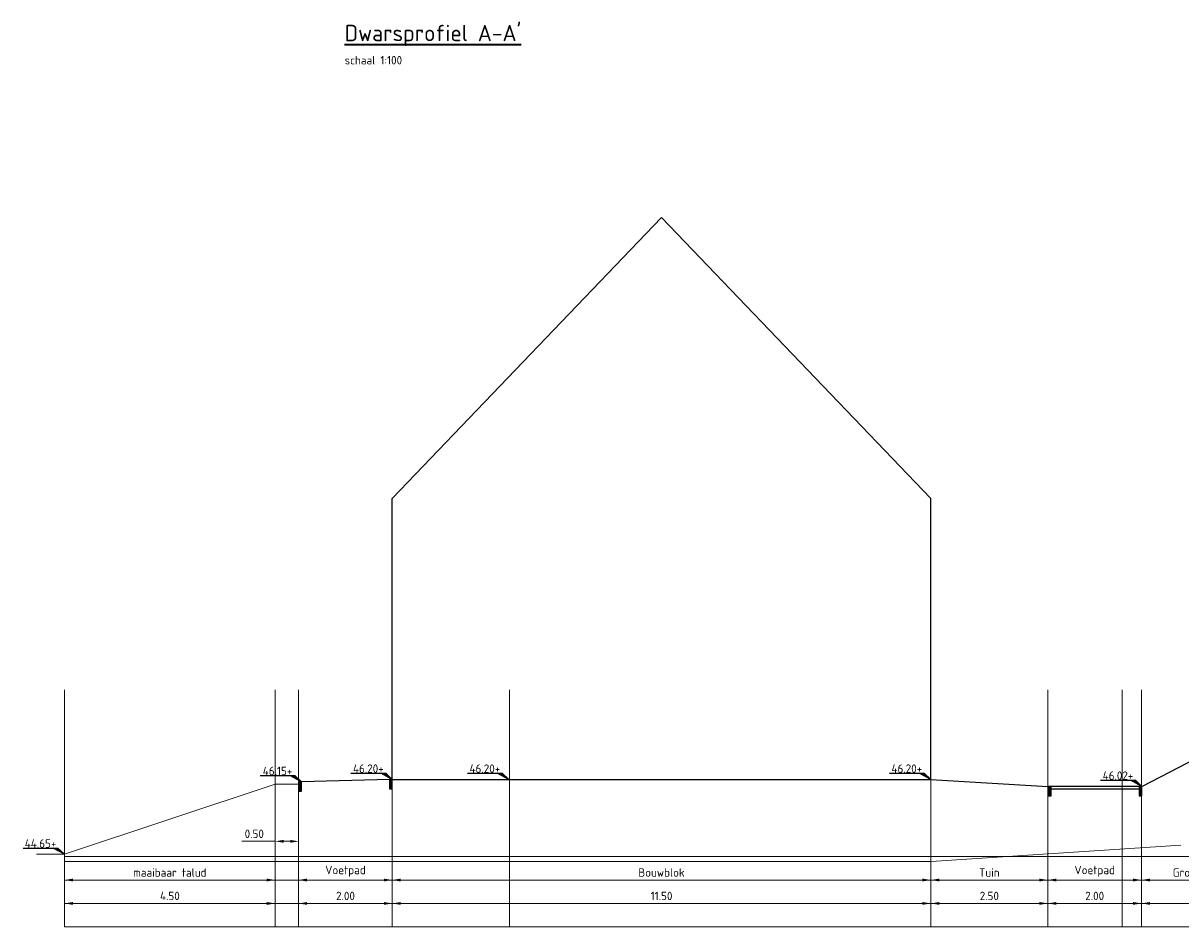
# Model space of a CAD drawing. Header units: metres. Extents: x 186340 to 190086, y 444329 to 445139.
# Tile 47 of 62: x 188576 to 188601, y 445058 to 445077. Entities that reach past the tile are written whole.
import ezdxf
from ezdxf.enums import TextEntityAlignment as Align

# ---------------------------------------------------------------- set-up
doc = ezdxf.new("R2010")
doc.units = ezdxf.units.M
doc.layers.get('0').update_dxf_attribs({"lineweight": 25})
doc.layers.get('Defpoints').update_dxf_attribs({"color": 5, "lineweight": 25})
doc.layers.add('B-WE-GR-MAAIVELD-GD', color=7, linetype='Continuous', lineweight=18, true_color=0x3f7f00)
for name, color, linetype, lineweight in [('N-WE-AL-HOOGTELABEL-SD', 7, 'Continuous', 25), ('N-WE-VH-ONTWERPLIJN-GD', 7, 'Continuous', 25), ('X-XX-AL-MAATVOERING-M', 7, 'Continuous', 18), ('X-XX-AL-T18D', 10, 'Continuous', 18), ('X-XX-AL-T35D', 50, 'Continuous', 35)]:
    doc.layers.add(name, color=color, linetype=linetype, lineweight=lineweight)
doc.layers.add('X-XX-AL-HULPLIJN-G', color=7, linetype='Continuous', lineweight=18, true_color=0xff7f9f, plot=False)
doc.styles.add('NLCS-ISO', font='NLCS-ISO.ttf')
doc.styles.add('NLCS-ISO-M100-T18', font='NLCS-ISO.ttf', dxfattribs={"height": 0.18})
doc.styles.add('NLCS-ISO-M100-T35', font='NLCS-ISO.ttf', dxfattribs={"height": 0.35})
doc.dimstyles.new('NLCS-M100-T18-PIJL_L2_H1', dxfattribs={"dimscale": 0.1, "dimtxt": 0.18, "dimasz": 1.8, "dimexe": 2, "dimexo": 2, "dimgap": 0.7, "dimtad": 1, "dimzin": 0, "dimdsep": 46, "dimtxsty": 'NLCS-ISO-M100-T18', "dimcen": 0, "dimdle": 2, "dimclrd": 256, "dimclre": 256, "dimclrt": 256, "dimadec": 1, "dimazin": 0, "dimtfac": 1, "dimtofl": 0, "dimtmove": 0, "dimatfit": 3, "dimfxl": 2, "dimfxlon": 1, "dimtfill": 1, "dimtfillclr": 256, "dimtolj": 1, "dimtzin": 0, "dimlwd": -1, "dimlwe": -1, "dimarcsym": 0})

# ---------------------------------------------------------------- blocks, each defined once
blk = doc.blocks.new('*U24')
blk.add_lwpolyline([(-8.84, 1.31), (-1.4, 1.31), (0, 0), (-2.46, 1.31)])
blk.add_solid([(-1.4, 1.31), (-2.46, 1.31), (0, 0)])
at = {"style": 'NLCS-ISO'}
blk.add_attdef('HGT', text='', height=1.8, dxfattribs=at).set_placement((-5.12, 1.41), align=Align.CENTER)
blk = doc.blocks.new('*D167')
at = {"layer": 'Defpoints', "color": 0, "transparency": 16777216}
for p in [(188599.676, 445059.492), (188602.543, 445059.492), (188599.676, 445058.992)]:
    blk.add_point(p, dxfattribs=at)
at = {"layer": 'X-XX-AL-MAATVOERING-M', "transparency": 16777216}
for p, q in [((188599.676, 445059.192), (188599.676, 445058.792)), ((188602.363, 445058.992), (188599.856, 445058.992)), ((188602.543, 445059.192), (188602.543, 445058.792))]:
    blk.add_line(p, q, dxfattribs=at)
for points in [[(188599.856, 445059.022), (188599.856, 445058.962), (188599.676, 445058.992)], [(188602.363, 445059.022), (188602.363, 445058.962), (188602.543, 445058.992)]]:
    blk.add_solid(points, dxfattribs=at)
at = {"layer": 'X-XX-AL-MAATVOERING-M', "transparency": 16777216, "insert": (188601.11, 445059.152), "char_height": 0.18, "attachment_point": 5, "style": 'NLCS-ISO-M100-T18', "bg_fill": 3, "box_fill_scale": 1.1, "bg_fill_color": 256, "bg_fill_true_color": 13158600, "bg_fill_transparency": 0}
blk.add_mtext('\\A1;Groen / Talud', dxfattribs=at)
blk = doc.blocks.new('*D168')
at = {"layer": 'Defpoints', "color": 0, "transparency": 16777216}
for p in [(188597.676, 445059.492), (188599.676, 445059.492), (188597.676, 445058.992)]:
    blk.add_point(p, dxfattribs=at)
at = {"layer": 'X-XX-AL-MAATVOERING-M', "transparency": 16777216}
for p, q in [((188597.676, 445059.192), (188597.676, 445058.792)), ((188599.496, 445058.992), (188597.856, 445058.992)), ((188599.676, 445059.192), (188599.676, 445058.792))]:
    blk.add_line(p, q, dxfattribs=at)
for points in [[(188597.856, 445059.022), (188597.856, 445058.962), (188597.676, 445058.992)], [(188599.496, 445059.022), (188599.496, 445058.962), (188599.676, 445058.992)]]:
    blk.add_solid(points, dxfattribs=at)
at = {"layer": 'X-XX-AL-MAATVOERING-M', "transparency": 16777216, "insert": (188598.676, 445059.179), "char_height": 0.18, "attachment_point": 5, "style": 'NLCS-ISO-M100-T18', "bg_fill": 3, "box_fill_scale": 1.1, "bg_fill_color": 256, "bg_fill_true_color": 13158600, "bg_fill_transparency": 0}
blk.add_mtext('\\A1;Voetpad', dxfattribs=at)
blk = doc.blocks.new('*D169')
at = {"layer": 'Defpoints', "color": 0, "transparency": 16777216}
for p in [(188583.676, 445059.492), (188595.176, 445059.492), (188583.676, 445058.992)]:
    blk.add_point(p, dxfattribs=at)
at = {"layer": 'X-XX-AL-MAATVOERING-M', "transparency": 16777216}
for p, q in [((188583.676, 445059.192), (188583.676, 445058.792)), ((188594.996, 445058.992), (188583.856, 445058.992)), ((188595.176, 445059.192), (188595.176, 445058.792))]:
    blk.add_line(p, q, dxfattribs=at)
for points in [[(188583.856, 445059.022), (188583.856, 445058.962), (188583.676, 445058.992)], [(188594.996, 445059.022), (188594.996, 445058.962), (188595.176, 445058.992)]]:
    blk.add_solid(points, dxfattribs=at)
at = {"layer": 'X-XX-AL-MAATVOERING-M', "transparency": 16777216, "insert": (188589.426, 445059.152), "char_height": 0.18, "attachment_point": 5, "style": 'NLCS-ISO-M100-T18', "bg_fill": 3, "box_fill_scale": 1.1, "bg_fill_color": 256, "bg_fill_true_color": 13158600, "bg_fill_transparency": 0}
blk.add_mtext('\\A1;Bouwblok', dxfattribs=at)
blk = doc.blocks.new('*D160')
at = {"layer": 'Defpoints', "color": 0, "transparency": 16777216}
for p in [(188595.176, 445059.492), (188597.676, 445059.492), (188595.176, 445058.992)]:
    blk.add_point(p, dxfattribs=at)
at = {"layer": 'X-XX-AL-MAATVOERING-M', "transparency": 16777216}
for p, q in [((188595.176, 445059.192), (188595.176, 445058.792)), ((188597.496, 445058.992), (188595.356, 445058.992)), ((188597.676, 445059.192), (188597.676, 445058.792))]:
    blk.add_line(p, q, dxfattribs=at)
for points in [[(188595.356, 445059.022), (188595.356, 445058.962), (188595.176, 445058.992)], [(188597.496, 445059.022), (188597.496, 445058.962), (188597.676, 445058.992)]]:
    blk.add_solid(points, dxfattribs=at)
at = {"layer": 'X-XX-AL-MAATVOERING-M', "transparency": 16777216, "insert": (188596.426, 445059.152), "char_height": 0.18, "attachment_point": 5, "style": 'NLCS-ISO-M100-T18', "bg_fill": 3, "box_fill_scale": 1.1, "bg_fill_color": 256, "bg_fill_true_color": 13158600, "bg_fill_transparency": 0}
blk.add_mtext('\\A1;Tuin', dxfattribs=at)
blk = doc.blocks.new('*D161')
at = {"layer": 'Defpoints', "color": 0, "transparency": 16777216}
for p in [(188581.676, 445059.492), (188583.676, 445059.492), (188581.676, 445058.992)]:
    blk.add_point(p, dxfattribs=at)
at = {"layer": 'X-XX-AL-MAATVOERING-M', "transparency": 16777216}
for p, q in [((188581.676, 445059.192), (188581.676, 445058.792)), ((188583.496, 445058.992), (188581.856, 445058.992)), ((188583.676, 445059.192), (188583.676, 445058.792))]:
    blk.add_line(p, q, dxfattribs=at)
for points in [[(188581.856, 445059.022), (188581.856, 445058.962), (188581.676, 445058.992)], [(188583.496, 445059.022), (188583.496, 445058.962), (188583.676, 445058.992)]]:
    blk.add_solid(points, dxfattribs=at)
at = {"layer": 'X-XX-AL-MAATVOERING-M', "transparency": 16777216, "insert": (188582.676, 445059.179), "char_height": 0.18, "attachment_point": 5, "style": 'NLCS-ISO-M100-T18', "bg_fill": 3, "box_fill_scale": 1.1, "bg_fill_color": 256, "bg_fill_true_color": 13158600, "bg_fill_transparency": 0}
blk.add_mtext('\\A1;Voetpad', dxfattribs=at)
blk = doc.blocks.new('*D153')
at = {"layer": 'Defpoints', "color": 0, "transparency": 16777216}
for p in [(188599.676, 445058.992), (188602.543, 445058.992), (188599.676, 445058.492)]:
    blk.add_point(p, dxfattribs=at)
at = {"layer": 'X-XX-AL-MAATVOERING-M', "transparency": 16777216}
for p, q in [((188599.676, 445058.692), (188599.676, 445058.292)), ((188602.363, 445058.492), (188599.856, 445058.492)), ((188602.543, 445058.692), (188602.543, 445058.292))]:
    blk.add_line(p, q, dxfattribs=at)
for points in [[(188599.856, 445058.522), (188599.856, 445058.462), (188599.676, 445058.492)], [(188602.363, 445058.522), (188602.363, 445058.462), (188602.543, 445058.492)]]:
    blk.add_solid(points, dxfattribs=at)
at = {"layer": 'X-XX-AL-MAATVOERING-M', "transparency": 16777216, "insert": (188601.11, 445058.652), "char_height": 0.18, "attachment_point": 5, "style": 'NLCS-ISO-M100-T18', "bg_fill": 3, "box_fill_scale": 1.1, "bg_fill_color": 256, "bg_fill_true_color": 13158600, "bg_fill_transparency": 0}
blk.add_mtext('\\A1;2.87', dxfattribs=at)
blk = doc.blocks.new('*D154')
at = {"layer": 'Defpoints', "color": 0, "transparency": 16777216}
for p in [(188597.676, 445058.992), (188599.676, 445058.992), (188597.676, 445058.492)]:
    blk.add_point(p, dxfattribs=at)
at = {"layer": 'X-XX-AL-MAATVOERING-M', "transparency": 16777216}
for p, q in [((188597.676, 445058.692), (188597.676, 445058.292)), ((188599.496, 445058.492), (188597.856, 445058.492)), ((188599.676, 445058.692), (188599.676, 445058.292))]:
    blk.add_line(p, q, dxfattribs=at)
for points in [[(188597.856, 445058.522), (188597.856, 445058.462), (188597.676, 445058.492)], [(188599.496, 445058.522), (188599.496, 445058.462), (188599.676, 445058.492)]]:
    blk.add_solid(points, dxfattribs=at)
at = {"layer": 'X-XX-AL-MAATVOERING-M', "transparency": 16777216, "insert": (188598.676, 445058.652), "char_height": 0.18, "attachment_point": 5, "style": 'NLCS-ISO-M100-T18', "bg_fill": 3, "box_fill_scale": 1.1, "bg_fill_color": 256, "bg_fill_true_color": 13158600, "bg_fill_transparency": 0}
blk.add_mtext('\\A1;2.00', dxfattribs=at)
blk = doc.blocks.new('*D155')
at = {"layer": 'Defpoints', "color": 0, "transparency": 16777216}
for p in [(188595.176, 445061.141), (188583.676, 445058.992), (188583.676, 445058.492)]:
    blk.add_point(p, dxfattribs=at)
at = {"layer": 'X-XX-AL-MAATVOERING-M', "transparency": 16777216}
for p, q in [((188583.676, 445058.692), (188583.676, 445058.292)), ((188594.996, 445058.492), (188583.856, 445058.492)), ((188595.176, 445058.692), (188595.176, 445058.292))]:
    blk.add_line(p, q, dxfattribs=at)
for points in [[(188583.856, 445058.522), (188583.856, 445058.462), (188583.676, 445058.492)], [(188594.996, 445058.522), (188594.996, 445058.462), (188595.176, 445058.492)]]:
    blk.add_solid(points, dxfattribs=at)
at = {"layer": 'X-XX-AL-MAATVOERING-M', "transparency": 16777216, "insert": (188589.426, 445058.652), "char_height": 0.18, "attachment_point": 5, "style": 'NLCS-ISO-M100-T18', "bg_fill": 3, "box_fill_scale": 1.1, "bg_fill_color": 256, "bg_fill_true_color": 13158600, "bg_fill_transparency": 0}
blk.add_mtext('\\A1;11.50', dxfattribs=at)
blk = doc.blocks.new('*D156')
at = {"layer": 'Defpoints', "color": 0, "transparency": 16777216}
for p in [(188595.176, 445061.141), (188597.676, 445058.992), (188595.176, 445058.492)]:
    blk.add_point(p, dxfattribs=at)
at = {"layer": 'X-XX-AL-MAATVOERING-M', "transparency": 16777216}
for p, q in [((188595.176, 445058.692), (188595.176, 445058.292)), ((188597.496, 445058.492), (188595.356, 445058.492)), ((188597.676, 445058.692), (188597.676, 445058.292))]:
    blk.add_line(p, q, dxfattribs=at)
for points in [[(188595.356, 445058.522), (188595.356, 445058.462), (188595.176, 445058.492)], [(188597.496, 445058.522), (188597.496, 445058.462), (188597.676, 445058.492)]]:
    blk.add_solid(points, dxfattribs=at)
at = {"layer": 'X-XX-AL-MAATVOERING-M', "transparency": 16777216, "insert": (188596.426, 445058.652), "char_height": 0.18, "attachment_point": 5, "style": 'NLCS-ISO-M100-T18', "bg_fill": 3, "box_fill_scale": 1.1, "bg_fill_color": 256, "bg_fill_true_color": 13158600, "bg_fill_transparency": 0}
blk.add_mtext('\\A1;2.50', dxfattribs=at)
blk = doc.blocks.new('*D157')
at = {"layer": 'Defpoints', "color": 0, "transparency": 16777216}
for p in [(188581.676, 445058.992), (188583.676, 445058.992), (188581.676, 445058.492)]:
    blk.add_point(p, dxfattribs=at)
at = {"layer": 'X-XX-AL-MAATVOERING-M', "transparency": 16777216}
for p, q in [((188581.676, 445058.692), (188581.676, 445058.292)), ((188583.496, 445058.492), (188581.856, 445058.492)), ((188583.676, 445058.692), (188583.676, 445058.292))]:
    blk.add_line(p, q, dxfattribs=at)
for points in [[(188581.856, 445058.522), (188581.856, 445058.462), (188581.676, 445058.492)], [(188583.496, 445058.522), (188583.496, 445058.462), (188583.676, 445058.492)]]:
    blk.add_solid(points, dxfattribs=at)
at = {"layer": 'X-XX-AL-MAATVOERING-M', "transparency": 16777216, "insert": (188582.676, 445058.652), "char_height": 0.18, "attachment_point": 5, "style": 'NLCS-ISO-M100-T18', "bg_fill": 3, "box_fill_scale": 1.1, "bg_fill_color": 256, "bg_fill_true_color": 13158600, "bg_fill_transparency": 0}
blk.add_mtext('\\A1;2.00', dxfattribs=at)
blk = doc.blocks.new('*D170')
at = {"layer": 'Defpoints', "color": 0, "transparency": 16777216}
for p in [(188581.176, 445059.819), (188581.176, 445059.492), (188581.676, 445059.492)]:
    blk.add_point(p, dxfattribs=at)
at = {"layer": 'X-XX-AL-MAATVOERING-M', "transparency": 16777216}
for p, q in [((188581.176, 445059.692), (188581.176, 445060.019)), ((188581.676, 445059.692), (188581.676, 445060.019)), ((188581.176, 445059.819), (188580.46, 445059.819)), ((188581.496, 445059.819), (188581.356, 445059.819))]:
    blk.add_line(p, q, dxfattribs=at)
for points in [[(188581.356, 445059.849), (188581.356, 445059.789), (188581.176, 445059.819)], [(188581.496, 445059.849), (188581.496, 445059.789), (188581.676, 445059.819)]]:
    blk.add_solid(points, dxfattribs=at)
at = {"layer": 'X-XX-AL-MAATVOERING-M', "transparency": 16777216, "insert": (188580.728, 445059.979), "char_height": 0.18, "attachment_point": 5, "style": 'NLCS-ISO-M100-T18', "bg_fill": 3, "box_fill_scale": 1.1, "bg_fill_color": 256, "bg_fill_true_color": 13158600, "bg_fill_transparency": 0}
blk.add_mtext('\\A1;0.50', dxfattribs=at)
blk = doc.blocks.new('*D171')
at = {"layer": 'Defpoints', "color": 0, "transparency": 16777216}
for p in [(188576.676, 445059.492), (188581.176, 445059.492), (188576.676, 445058.992)]:
    blk.add_point(p, dxfattribs=at)
at = {"layer": 'X-XX-AL-MAATVOERING-M', "transparency": 16777216}
for p, q in [((188576.676, 445059.192), (188576.676, 445058.792)), ((188580.996, 445058.992), (188576.856, 445058.992)), ((188581.176, 445059.192), (188581.176, 445058.792))]:
    blk.add_line(p, q, dxfattribs=at)
for points in [[(188576.856, 445059.022), (188576.856, 445058.962), (188576.676, 445058.992)], [(188580.996, 445059.022), (188580.996, 445058.962), (188581.176, 445058.992)]]:
    blk.add_solid(points, dxfattribs=at)
at = {"layer": 'X-XX-AL-MAATVOERING-M', "transparency": 16777216, "insert": (188578.926, 445059.152), "char_height": 0.18, "attachment_point": 5, "style": 'NLCS-ISO-M100-T18', "bg_fill": 3, "box_fill_scale": 1.1, "bg_fill_color": 256, "bg_fill_true_color": 13158600, "bg_fill_transparency": 0}
blk.add_mtext('\\A1;maaibaar talud', dxfattribs=at)
blk = doc.blocks.new('*D159')
at = {"layer": 'Defpoints', "color": 0, "transparency": 16777216}
for p in [(188576.676, 445058.992), (188581.176, 445058.992), (188576.676, 445058.492)]:
    blk.add_point(p, dxfattribs=at)
at = {"layer": 'X-XX-AL-MAATVOERING-M', "transparency": 16777216}
for p, q in [((188576.676, 445058.692), (188576.676, 445058.292)), ((188580.996, 445058.492), (188576.856, 445058.492)), ((188581.176, 445058.692), (188581.176, 445058.292))]:
    blk.add_line(p, q, dxfattribs=at)
for points in [[(188576.856, 445058.522), (188576.856, 445058.462), (188576.676, 445058.492)], [(188580.996, 445058.522), (188580.996, 445058.462), (188581.176, 445058.492)]]:
    blk.add_solid(points, dxfattribs=at)
at = {"layer": 'X-XX-AL-MAATVOERING-M', "transparency": 16777216, "insert": (188578.926, 445058.652), "char_height": 0.18, "attachment_point": 5, "style": 'NLCS-ISO-M100-T18', "bg_fill": 3, "box_fill_scale": 1.1, "bg_fill_color": 256, "bg_fill_true_color": 13158600, "bg_fill_transparency": 0}
blk.add_mtext('\\A1;4.50', dxfattribs=at)

msp = doc.modelspace()

# ---------------------------------------------------------------- hatches: boundary and pattern name
for points in [[(188581.676, 445060.891), (188581.736, 445060.891), (188581.736, 445061.091), (188581.676, 445061.091)], [(188583.616, 445060.941), (188583.676, 445060.941), (188583.676, 445061.141), (188583.616, 445061.141)], [(188597.686, 445060.791), (188597.746, 445060.791), (188597.746, 445060.991), (188597.686, 445060.991)], [(188599.626, 445060.791), (188599.686, 445060.791), (188599.686, 445060.991), (188599.626, 445060.991)]]:
    msp.add_hatch(color=253).paths.add_polyline_path(points)

# ---------------------------------------------------------------- linework, layer by layer
at = {"layer": 'N-WE-VH-ONTWERPLIJN-GD'}
for p, q in [((188583.676, 445061.141), (188583.676, 445067.141)), ((188599.686, 445060.991), (188602.543, 445062.473))]:
    msp.add_line(p, q, dxfattribs=at)
at = {"layer": 'N-WE-VH-ONTWERPLIJN-GD', "flags": 128}
for points in [[(188583.676, 445067.141), (188589.426, 445073.141), (188595.176, 445067.141)], [(188583.676, 445061.141), (188595.176, 445061.141), (188595.176, 445067.141)], [(188583.616, 445061.141), (188581.736, 445061.091)], [(188595.176, 445061.141), (188597.676, 445060.991)], [(188599.626, 445060.991), (188597.746, 445060.991)], [(188599.626, 445060.931), (188597.746, 445060.931)]]:
    msp.add_lwpolyline(points, dxfattribs=at)
for points in [[(188581.676, 445060.891), (188581.736, 445060.891), (188581.736, 445061.091), (188581.676, 445061.091)], [(188583.616, 445060.941), (188583.676, 445060.941), (188583.676, 445061.141), (188583.616, 445061.141)], [(188597.686, 445060.791), (188597.746, 445060.791), (188597.746, 445060.991), (188597.686, 445060.991)], [(188599.626, 445060.791), (188599.686, 445060.791), (188599.686, 445060.991), (188599.626, 445060.991)]]:
    msp.add_lwpolyline(points, close=True, dxfattribs=at)
at = {"layer": 'X-XX-AL-HULPLIJN-G'}
for p, q in [((188576.676, 445063.057), (188576.676, 445057.992)), ((188581.176, 445063.057), (188581.176, 445057.992)), ((188581.676, 445063.057), (188581.676, 445057.992)), ((188583.676, 445063.057), (188583.676, 445057.992)), ((188586.176, 445063.057), (188586.176, 445060.991)), ((188586.176, 445063.057), (188586.176, 445057.992)), ((188595.176, 445063.058), (188595.176, 445057.992)), ((188597.676, 445063.058), (188597.676, 445060.991)), ((188597.676, 445063.058), (188597.676, 445057.992)), ((188597.676, 445063.058), (188597.676, 445057.992)), ((188599.266, 445063.058), (188599.266, 445057.992)), ((188599.676, 445063.058), (188599.676, 445057.992)), ((188576.676, 445059.492), (188624.47, 445059.492)), ((188576.676, 445058.992), (188624.47, 445058.992)), ((188576.676, 445058.492), (188624.47, 445058.492)), ((188576.676, 445057.992), (188624.47, 445057.992))]:
    msp.add_line(p, q, dxfattribs=at)
at = {"layer": 'X-XX-AL-MAATVOERING-M', "flags": 128}
for points in [[(188581.176, 445061.041), (188576.676, 445059.541)], [(188581.676, 445061.041), (188581.176, 445061.041)]]:
    msp.add_lwpolyline(points, dxfattribs=at)

# ---------------------------------------------------------------- block references
at = {"layer": 'N-WE-AL-HOOGTELABEL-SD', "xscale": 0.1, "yscale": 0.1, "zscale": 0.1}
for p, values in [((188586.165, 445061.141), {'HGT': '46.20+'}), ((188595.176, 445061.141), {'HGT': '46.20+'}), ((188581.737, 445061.091), {'HGT': '46.15+'}), ((188599.686, 445060.991), {'HGT': '46.02+'})]:
    msp.add_blockref('*U24', p, dxfattribs=at).add_auto_attribs(values)

# ---------------------------------------------------------------- texts
at = {"layer": 'X-XX-AL-T18D', "insert": (188582.658, 445076.594), "char_height": 0.18, "attachment_point": 1, "style": 'NLCS-ISO-M100-T18'}
msp.add_mtext_dynamic_manual_height_columns('schaal 1:100', width=6.95788, gutter_width=0.5, heights=[0], dxfattribs=at)
at = {"layer": 'X-XX-AL-T35D', "insert": (188582.658, 445077.26), "char_height": 0.35, "attachment_point": 1, "style": 'NLCS-ISO-M100-T35'}
msp.add_mtext_dynamic_manual_height_columns("{\\LDwarsprofiel A-A' }", width=6.95788, gutter_width=0.5, heights=[0], dxfattribs=at)

# ---------------------------------------------------------------- next in the draw order: dimensions: what is measured, and where the dimension line sits
at = {"layer": 'X-XX-AL-MAATVOERING-M'}
for base, p1, p2, text, picture, middle in [((188583.676, 445058.992), (188595.176, 445059.492), (188583.676, 445059.492), 'Bouwblok', '*D169', (188589.426, 445059.152)), ((188599.676, 445058.992), (188602.543, 445059.492), (188599.676, 445059.492), 'Groen / Talud', '*D167', (188601.11, 445059.152))]:
    dim = msp.add_linear_dim(base=base, p1=p1, p2=p2, text=text, dimstyle='NLCS-M100-T18-PIJL_L2_H1', dxfattribs=at)
    dim.commit()
    dim.dimension.update_dxf_attribs({"geometry": picture, "text_midpoint": middle})

# ---------------------------------------------------------------- next in the draw order: dimensions: what is measured, and where the dimension line sits
for base, p1, p2, picture, middle in [((188581.676, 445058.992), (188583.676, 445059.492), (188581.676, 445059.492), '*D161', (188582.676, 445059.179)), ((188597.676, 445058.992), (188599.676, 445059.492), (188597.676, 445059.492), '*D168', (188598.676, 445059.179))]:
    dim = msp.add_linear_dim(base=base, p1=p1, p2=p2, text='Voetpad', dimstyle='NLCS-M100-T18-PIJL_L2_H1', dxfattribs=at)
    dim.commit()
    dim.dimension.update_dxf_attribs({"geometry": picture, "text_midpoint": middle})

# ---------------------------------------------------------------- next in the draw order: dimensions: what is measured, and where the dimension line sits
for base, p1, p2, picture, middle in [((188581.176, 445059.819), (188581.676, 445059.492), (188581.176, 445059.492), '*D170', (188580.728, 445059.979)), ((188599.676, 445058.492), (188602.543, 445058.992), (188599.676, 445058.992), '*D153', (188601.11, 445058.652))]:
    dim = msp.add_linear_dim(base=base, p1=p1, p2=p2, dimstyle='NLCS-M100-T18-PIJL_L2_H1', dxfattribs=at)
    dim.commit()
    dim.dimension.update_dxf_attribs({"geometry": picture, "text_midpoint": middle})
dim = msp.add_linear_dim(base=(188595.176, 445058.992), p1=(188597.676, 445059.492), p2=(188595.176, 445059.492), text='Tuin', dimstyle='NLCS-M100-T18-PIJL_L2_H1', dxfattribs=at)
dim.commit()
dim.dimension.update_dxf_attribs({"geometry": '*D160', "text_midpoint": (188596.426, 445059.152)})

# ---------------------------------------------------------------- next in the draw order: dimensions: what is measured, and where the dimension line sits
for base, p1, p2, picture, middle in [((188583.676, 445058.492), (188595.176, 445061.141), (188583.676, 445058.992), '*D155', (188589.426, 445058.652)), ((188597.676, 445058.492), (188599.676, 445058.992), (188597.676, 445058.992), '*D154', (188598.676, 445058.652))]:
    dim = msp.add_linear_dim(base=base, p1=p1, p2=p2, dimstyle='NLCS-M100-T18-PIJL_L2_H1', dxfattribs=at)
    dim.commit()
    dim.dimension.update_dxf_attribs({"geometry": picture, "text_midpoint": middle})
dim = msp.add_linear_dim(base=(188576.676, 445058.992), p1=(188581.176, 445059.492), p2=(188576.676, 445059.492), text='maaibaar talud', dimstyle='NLCS-M100-T18-PIJL_L2_H1', dxfattribs=at)
dim.commit()
dim.dimension.update_dxf_attribs({"geometry": '*D171', "text_midpoint": (188578.926, 445059.152)})

# ---------------------------------------------------------------- next in the draw order: linework, layer by layer
msp.add_line((188576.676, 445059.541), (188576.076, 445059.541), dxfattribs=at)

# ---------------------------------------------------------------- next in the draw order: block references
at = {"layer": 'N-WE-AL-HOOGTELABEL-SD', "xscale": 0.1, "yscale": 0.1, "zscale": 0.1}
for p, values in [((188583.676, 445061.141), {'HGT': '46.20+'}), ((188576.676, 445059.541), {'HGT': '44.65+'})]:
    msp.add_blockref('*U24', p, dxfattribs=at).add_auto_attribs(values)

# ---------------------------------------------------------------- next in the draw order: dimensions: what is measured, and where the dimension line sits
at = {"layer": 'X-XX-AL-MAATVOERING-M'}
for base, p1, p2, picture, middle in [((188595.176, 445058.492), (188597.676, 445058.992), (188595.176, 445061.141), '*D156', (188596.426, 445058.652)), ((188576.676, 445058.492), (188581.176, 445058.992), (188576.676, 445058.992), '*D159', (188578.926, 445058.652)), ((188581.676, 445058.492), (188583.676, 445058.992), (188581.676, 445058.992), '*D157', (188582.676, 445058.652))]:
    dim = msp.add_linear_dim(base=base, p1=p1, p2=p2, dimstyle='NLCS-M100-T18-PIJL_L2_H1', dxfattribs=at)
    dim.commit()
    dim.dimension.update_dxf_attribs({"geometry": picture, "text_midpoint": middle})

# ---------------------------------------------------------------- next in the draw order: linework, layer by layer
at = {"layer": 'B-WE-GR-MAAIVELD-GD', "flags": 128}
for points in [[(188600.516, 445059.737), (188595.186, 445059.387)], [(188595.186, 445059.387), (188576.676, 445059.387)]]:
    msp.add_lwpolyline(points, dxfattribs=at)

doc.saveas('drawing.dxf')
